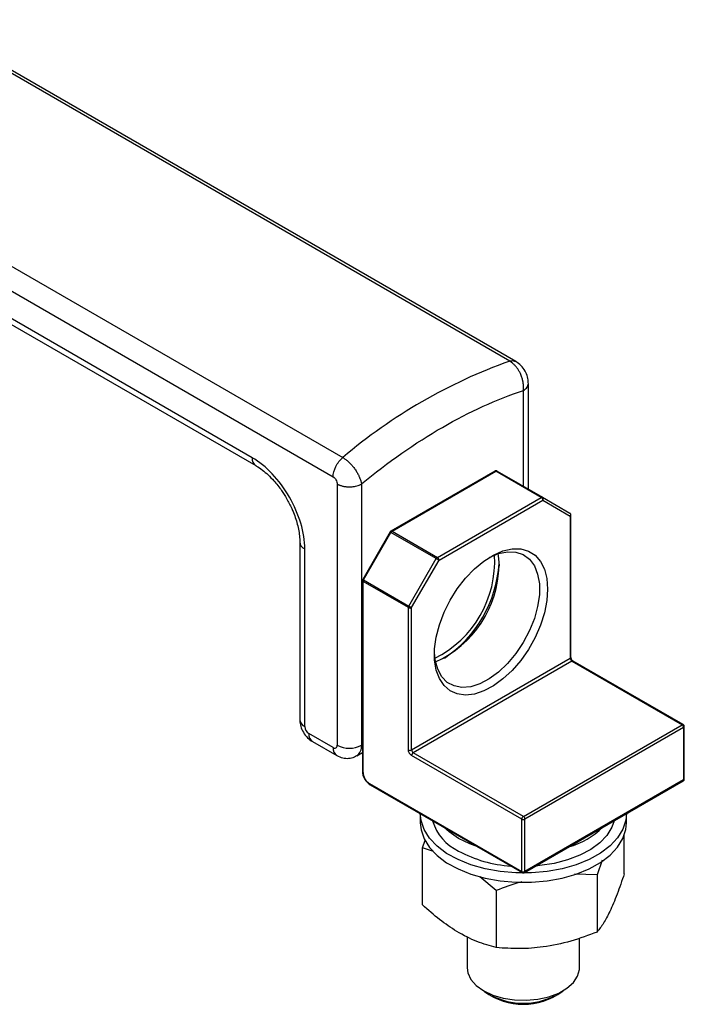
# Model space of a CAD drawing. Header units: millimetres. Extents: x 1370 to 1970, y 2215 to 2639.
# Tile 15 of 16: x 1847 to 1905, y 2498 to 2584. Entities that reach past the tile are written whole.
import ezdxf

# ---------------------------------------------------------------- set-up
doc = ezdxf.new("R2010")
doc.units = ezdxf.units.MM
doc.layers.add('1轮廓实线层', color=7, linetype='Continuous')

msp = doc.modelspace()

# ---------------------------------------------------------------- linework, layer by layer
at = {"layer": '1轮廓实线层', "linetype": 'Continuous', "lineweight": 25, "ltscale": 2}
for p, q in [((1890.12, 2554.02), (1816.85, 2596.318)), ((1889.589, 2554.045), (1817.776, 2595.502)), ((1797.8, 2588.03), (1874.167, 2543.944)), ((1803.196, 2587.086), (1875.009, 2545.629)), ((1867.096, 2545.611), (1805.224, 2581.329)), ((1805.532, 2580.644), (1867.407, 2544.924)), ((1891.224, 2542.867), (1891.224, 2552.103)), ((1890.784, 2543.121), (1890.784, 2551.487)), ((1888.292, 2544.444), (1879.217, 2539.205)), ((1879.317, 2539.195), (1888.392, 2544.434)), ((1892.352, 2542.148), (1888.392, 2544.434)), ((1888.492, 2544.444), (1892.452, 2542.158)), ((1874.521, 2543.323), (1874.521, 2520.503)), ((1876.642, 2543.323), (1876.642, 2520.503)), ((1883.277, 2536.909), (1892.352, 2542.148)), ((1883.418, 2536.664), (1892.493, 2541.903)), ((1892.452, 2542.158), (1894.844, 2540.776)), ((1892.493, 2541.903), (1894.885, 2540.522)), ((1894.882, 2540.748), (1894.843, 2540.773)), ((1894.885, 2540.522), (1894.885, 2528.096)), ((1894.944, 2528.178), (1894.944, 2540.603)), ((1879.144, 2539.131), (1876.752, 2534.988)), ((1876.825, 2534.946), (1879.217, 2539.089)), ((1883.177, 2536.803), (1879.217, 2539.089)), ((1879.317, 2539.195), (1883.277, 2536.909)), ((1871.253, 2538.263), (1871.253, 2522.748)), ((1871.692, 2522.136), (1871.692, 2537.65)), ((1880.785, 2532.66), (1883.177, 2536.803)), ((1881.026, 2532.521), (1883.418, 2536.664)), ((1876.725, 2534.888), (1876.725, 2518.217)), ((1876.784, 2518.135), (1876.784, 2534.807)), ((1880.743, 2532.521), (1876.784, 2534.807)), ((1876.825, 2534.946), (1880.785, 2532.66)), ((1880.743, 2520.095), (1880.743, 2532.521)), ((1881.026, 2520.095), (1881.026, 2532.521)), ((1881.026, 2520.095), (1894.885, 2528.096)), ((1895.027, 2527.851), (1881.168, 2519.85)), ((1895.027, 2527.851), (1904.644, 2522.3)), ((1904.744, 2522.31), (1895.127, 2527.861)), ((1890.784, 2514.299), (1904.644, 2522.3)), ((1904.785, 2522.055), (1890.926, 2514.054)), ((1904.785, 2522.055), (1904.785, 2517.482)), ((1904.844, 2517.564), (1904.844, 2522.136)), ((1874.167, 2520.299), (1872.046, 2521.524)), ((1872.357, 2520.837), (1874.478, 2519.612)), ((1876.228, 2519.588), (1876.725, 2519.875)), ((1876.642, 2520.503), (1876.725, 2520.551)), ((1890.784, 2514.299), (1881.168, 2519.85)), ((1890.643, 2514.054), (1881.026, 2519.605)), ((1890.884, 2509.39), (1904.744, 2517.39)), ((1904.785, 2517.482), (1890.926, 2509.481)), ((1877.349, 2517.155), (1890.643, 2509.481)), ((1877.391, 2517.064), (1890.684, 2509.39)), ((1881.784, 2514.528), (1881.784, 2513.72)), ((1890.643, 2509.481), (1890.643, 2514.054)), ((1890.926, 2509.481), (1890.926, 2514.054)), ((1899.784, 2513.72), (1899.784, 2514.528)), ((1881.973, 2511.54), (1882.214, 2512.23)), ((1899.596, 2509.285), (1899.596, 2512.661)), ((1882.936, 2511.243), (1881.973, 2511.54)), ((1881.973, 2506.559), (1881.973, 2511.54)), ((1897.68, 2510.466), (1897.235, 2509.179)), ((1888.423, 2507.816), (1886.981, 2509.023)), ((1897.235, 2509.179), (1895.261, 2509.249)), ((1897.235, 2509.179), (1897.235, 2504.198)), ((1888.423, 2507.816), (1888.423, 2502.836)), ((1885.884, 2503.798), (1885.884, 2501.063)), ((1895.684, 2501.063), (1895.684, 2503.664)), ((1887.319, 2499.063), (1887.955, 2498.696)), ((1893.613, 2498.696), (1894.25, 2499.063))]:
    msp.add_line(p, q, dxfattribs=at)
at = {"layer": '1轮廓实线层', "linetype": 'Continuous', "lineweight": 25, "ltscale": 2, "flags": 128}
for points in [[(1879.217, 2539.089), (1879.191, 2539.104), (1879.17, 2539.116), (1879.155, 2539.125), (1879.146, 2539.13), (1879.144, 2539.131)], [(1887.775, 2536.889), (1887.808, 2536.907), (1888.625, 2537.25), (1889.409, 2537.409), (1890.134, 2537.377), (1890.779, 2537.155), (1891.321, 2536.752), (1891.743, 2536.179), (1892.033, 2535.455), (1892.18, 2534.604), (1892.18, 2533.652), (1892.033, 2532.631), (1891.743, 2531.573), (1891.321, 2530.512), (1890.779, 2529.483), (1890.134, 2528.518), (1889.409, 2527.648), (1888.625, 2526.901), (1887.808, 2526.302), (1886.985, 2525.87), (1886.182, 2525.618), (1885.424, 2525.554), (1884.737, 2525.681), (1884.141, 2525.995), (1883.657, 2526.485), (1883.299, 2527.136), (1883.08, 2527.927), (1883.009, 2528.634)], [(1892.906, 2534.139), (1892.834, 2533.132), (1892.623, 2532.071), (1892.277, 2530.988), (1891.807, 2529.914), (1891.226, 2528.878), (1890.551, 2527.912), (1889.801, 2527.043), (1888.999, 2526.296), (1888.166, 2525.692), (1887.327, 2525.249), (1886.506, 2524.979), (1885.727, 2524.891), (1885.013, 2524.987), (1884.382, 2525.263), (1883.855, 2525.713), (1883.445, 2526.323), (1883.166, 2527.076), (1883.024, 2527.949), (1883.024, 2528.919), (1883.166, 2529.956), (1883.445, 2531.032), (1883.855, 2532.115), (1884.382, 2533.173), (1885.013, 2534.178), (1885.727, 2535.099), (1886.506, 2535.91), (1887.327, 2536.588), (1888.166, 2537.113), (1888.999, 2537.471), (1889.801, 2537.65), (1890.551, 2537.647), (1891.226, 2537.46), (1891.807, 2537.095), (1892.277, 2536.563), (1892.623, 2535.88), (1892.834, 2535.064), (1892.906, 2534.139)], [(1888.562, 2537.23), (1888.589, 2537.085), (1888.663, 2536.18)], [(1883.418, 2536.664), (1883.396, 2536.677), (1883.369, 2536.692), (1883.339, 2536.71), (1883.306, 2536.729), (1883.272, 2536.748), (1883.239, 2536.768), (1883.206, 2536.786), (1883.177, 2536.803)], [(1876.752, 2534.988), (1876.754, 2534.987), (1876.763, 2534.982), (1876.778, 2534.973), (1876.799, 2534.961), (1876.825, 2534.946)], [(1880.785, 2532.66), (1880.814, 2532.643), (1880.846, 2532.625), (1880.88, 2532.605), (1880.914, 2532.585), (1880.947, 2532.567), (1880.977, 2532.549), (1881.004, 2532.534), (1881.026, 2532.521)], [(1899.784, 2514.536), (1899.728, 2513.956), (1899.47, 2513.174), (1899.008, 2512.425), (1898.353, 2511.725), (1897.521, 2511.091), (1896.531, 2510.538), (1895.406, 2510.078), (1894.173, 2509.723), (1892.861, 2509.481), (1891.5, 2509.357), (1890.122, 2509.355), (1888.759, 2509.474), (1887.445, 2509.712), (1886.208, 2510.062), (1885.079, 2510.518), (1884.083, 2511.068), (1883.244, 2511.699), (1882.583, 2512.397), (1882.113, 2513.145), (1881.847, 2513.925), (1881.784, 2514.536)], [(1898.71, 2513.907), (1898.512, 2513.341), (1898.079, 2512.641), (1897.458, 2511.99), (1896.664, 2511.405), (1895.718, 2510.901), (1894.644, 2510.491), (1893.47, 2510.186), (1892.226, 2509.994), (1891.874, 2509.961)], [(1881.784, 2513.72), (1881.847, 2513.109), (1882.113, 2512.328), (1882.583, 2511.58), (1883.244, 2510.883), (1884.083, 2510.251), (1885.079, 2509.702), (1886.208, 2509.246), (1887.445, 2508.895), (1888.759, 2508.657), (1890.122, 2508.538), (1891.5, 2508.54), (1892.861, 2508.664), (1894.173, 2508.906), (1895.406, 2509.262), (1896.531, 2509.721), (1897.521, 2510.274), (1898.353, 2510.908), (1899.008, 2511.608), (1899.47, 2512.358), (1899.728, 2513.139), (1899.784, 2513.72)], [(1885.127, 2512.369), (1884.293, 2512.935), (1883.842, 2513.34)], [(1886.809, 2511.627), (1886.108, 2511.887), (1885.127, 2512.369)], [(1885.884, 2501.063), (1885.945, 2500.621), (1886.21, 2500.05), (1886.675, 2499.523), (1887.319, 2499.063), (1888.116, 2498.691), (1889.028, 2498.422), (1890.018, 2498.269), (1891.041, 2498.238), (1892.052, 2498.331), (1893.009, 2498.543), (1893.868, 2498.865), (1894.592, 2499.283), (1895.15, 2499.779), (1895.517, 2500.331), (1895.678, 2500.915), (1895.684, 2501.063)]]:
    msp.add_lwpolyline(points, dxfattribs=at)
at = {"layer": '1轮廓实线层', "linetype": 'Continuous', "lineweight": 25, "ltscale": 4}
for centre, radius, start, end in [((1905.358, 2509.894), 46.883, 109.65449, 130.34014), ((1867.83, 2545.53), 0.738, 173.67398, 235.28418), ((1888.334, 2544.352), 0.101, 54.38242, 114.30712), ((1888.463, 2544.317), 0.137, 97.09497, 121.23903), ((1888.456, 2544.377), 0.0757, 61.0153, 96.99354), ((1892.423, 2542.031), 0.137, 97.09495, 121.23903), ((1892.186, 2541.889), 0.307, 2.60548, 57.39452), ((1892.415, 2542.092), 0.0757, 61.0153, 96.99353), ((1892.343, 2542.009), 0.184, 324.81491, 53.64876), ((1894.735, 2540.628), 0.184, 324.81491, 53.64876), ((1894.846, 2540.612), 0.0984, 293.66008, 355.38382), ((1879.259, 2539.115), 0.0985, 53.68518, 115.1999), ((1879.504, 2538.924), 0.331, 136.7617, 150.13493), ((1879.441, 2538.985), 0.244, 120.69565, 137.11033), ((1871.988, 2538.326), 0.737, 184.4743, 246.35281), ((1878.827, 2536.551), 9.452, 296.56498, 3.4404), ((1879.205, 2536.4), 9.46, 294.36142, 358.66577), ((1883.464, 2536.639), 0.331, 136.76169, 150.13493), ((1883.401, 2536.699), 0.244, 120.69565, 137.11032), ((1883.111, 2536.65), 0.307, 2.60548, 57.39452), ((1877.947, 2537.059), 10.734, 303.64265, 356.36272), ((1876.825, 2534.898), 0.101, 185.98192, 245.60027), ((1877.027, 2534.804), 0.244, 162.88932, 179.30193), ((1877.111, 2534.78), 0.331, 149.86522, 163.23789), ((1880.987, 2532.518), 0.244, 162.89396, 179.30005), ((1880.885, 2532.794), 0.307, 242.61007, 297.3903), ((1881.071, 2532.494), 0.331, 149.86522, 163.23788), ((1894.844, 2528.188), 0.101, 294.37466, 354.3052), ((1895.193, 2528.11), 0.307, 182.60548, 237.39452), ((1895.085, 2527.769), 0.101, 65.69292, 125.61754), ((1872.004, 2522.823), 0.754, 185.69482, 245.62536), ((1872.46, 2522.171), 0.768, 182.6055, 237.39451), ((1904.702, 2522.218), 0.101, 65.69253, 125.61761), ((1904.478, 2522.041), 0.307, 2.60548, 57.39452), ((1904.644, 2522.136), 0.2, 0.00083, 60.00255), ((1904.743, 2522.146), 0.101, 294.37454, 354.30596), ((1872.759, 2521.433), 0.719, 172.74415, 235.94364), ((1874.918, 2520.225), 0.755, 174.37959, 234.30193), ((1874.305, 2520.468), 0.218, 230.79656, 9.21409), ((1875.581, 2522.55), 2.306, 242.60967, 297.39033), ((1875.639, 2520.405), 1.008, 305.95181, 5.59823), ((1880.885, 2520.368), 0.307, 242.60967, 297.39033), ((1881.333, 2520.109), 0.307, 182.60548, 237.39452), ((1881.333, 2519.591), 0.307, 122.60551, 177.39413), ((1876.825, 2518.227), 0.101, 185.69489, 245.62542), ((1904.644, 2517.564), 0.2, 299.99717, 0.00083), ((1904.687, 2517.471), 0.0986, 305.01333, 6.29885), ((1904.743, 2517.574), 0.101, 294.37454, 354.30596), ((1877.447, 2517.145), 0.0986, 173.70106, 234.98664), ((1886.917, 2515.105), 4.231, 196.4402, 244.97778), ((1890.95, 2514.04), 0.307, 122.60548, 177.39452), ((1890.778, 2514.309), 0.289, 241.95974, 271.14382), ((1890.619, 2514.04), 0.307, 2.60548, 57.39452), ((1890.79, 2514.309), 0.289, 268.85562, 298.04021), ((1892.679, 2518.657), 7.331, 286.48665, 313.50797), ((1890.408, 2521.069), 11.131, 241.67698, 266.3235), ((1890.741, 2509.47), 0.0985, 173.69146, 235.09162), ((1890.778, 2509.736), 0.289, 241.95983, 271.14353), ((1890.79, 2509.736), 0.289, 268.85562, 298.04021), ((1890.831, 2509.469), 0.0959, 304.05689, 7.25578), ((1890.784, 2503.524), 5.637, 233.07163, 306.92837), ((1890.784, 2503.909), 5.934, 242.30932, 297.69623)]:
    msp.add_arc(centre, radius, start, end, dxfattribs=at)
at = {"layer": '1轮廓实线层', "linetype": 'Continuous', "lineweight": 25, "ltscale": 2}
for points, knots in [([(1889.589, 2554.045), (1889.706, 2554.074), (1889.907, 2554.123), (1890.053, 2554.038), (1890.113, 2554.003)], [0, 0, 0, 0, 0.587529, 1, 1, 1, 1]), ([(1890.784, 2551.487), (1890.789, 2551.529), (1890.797, 2551.609), (1890.802, 2551.728), (1890.801, 2551.839), (1890.795, 2551.941), (1890.787, 2552.033), (1890.777, 2552.114), (1890.766, 2552.185), (1890.755, 2552.246), (1890.745, 2552.295), (1890.719, 2552.417), (1890.658, 2552.642), (1890.543, 2552.934), (1890.401, 2553.203), (1890.257, 2553.425), (1890.1, 2553.622), (1889.935, 2553.792), (1889.764, 2553.936), (1889.647, 2554.009), (1889.589, 2554.045)], [0, 0, 0, 0, 0.045331, 0.08705, 0.125154, 0.159645, 0.190521, 0.217782, 0.241429, 0.26146, 0.277877, 0.290677, 0.38263, 0.500673, 0.588587, 0.674621, 0.758776, 0.841056, 0.921462, 1, 1, 1, 1]), ([(1891.223, 2552.066), (1891.214, 2552.226), (1891.197, 2552.564), (1891.01, 2553.079), (1890.697, 2553.563), (1890.366, 2553.871), (1890.156, 2553.998), (1890.106, 2554.028)], [0, 0, 0, 0, 0.2038378, 0.4316007, 0.6850974, 0.9258044, 1, 1, 1, 1]), ([(1890.784, 2551.487), (1890.91, 2551.576), (1891.162, 2551.755), (1891.203, 2551.983), (1891.223, 2552.098)], [0, 0, 0, 0, 0.501345, 1, 1, 1, 1]), ([(1871.692, 2537.65), (1871.692, 2539.058), (1871.208, 2540.688), (1869.484, 2543.673), (1868.315, 2544.907), (1867.096, 2545.611)], [0, 0, 0, 0, 0.5, 0.5, 1, 1, 1, 1]), ([(1867.409, 2544.919), (1867.429, 2544.909), (1867.611, 2544.817), (1867.98, 2544.55), (1868.491, 2544.122), (1868.945, 2543.657), (1869.336, 2543.191), (1869.722, 2542.676), (1869.964, 2542.278), (1870.108, 2542.042)], [0, 0, 0, 0, 0.022734, 0.202834, 0.378221, 0.553166, 0.681412, 0.811323, 1, 1, 1, 1]), ([(1874.167, 2543.944), (1874.167, 2544.223), (1874.252, 2544.549), (1874.556, 2545.156), (1874.773, 2545.435), (1875.009, 2545.629)], [0, 0, 0, 0, 0.5, 0.5, 1, 1, 1, 1]), ([(1875.009, 2545.629), (1875.044, 2545.608), (1875.114, 2545.566), (1875.221, 2545.493), (1875.329, 2545.411), (1875.439, 2545.32), (1875.548, 2545.222), (1875.657, 2545.115), (1875.765, 2545), (1875.871, 2544.879), (1875.974, 2544.751), (1876.112, 2544.564), (1876.261, 2544.333), (1876.379, 2544.114), (1876.457, 2543.944), (1876.523, 2543.784), (1876.597, 2543.564), (1876.626, 2543.41), (1876.642, 2543.323)], [0, 0, 0, 0, 0.046873, 0.094423, 0.142649, 0.191552, 0.241134, 0.291395, 0.342336, 0.393957, 0.446258, 0.499241, 0.615472, 0.709559, 0.746169, 0.806795, 0.891416, 1, 1, 1, 1]), ([(1874.167, 2543.944), (1874.182, 2543.935), (1874.214, 2543.915), (1874.263, 2543.875), (1874.315, 2543.822), (1874.369, 2543.756), (1874.441, 2543.644), (1874.504, 2543.492), (1874.521, 2543.374), (1874.521, 2543.325), (1874.521, 2543.323)], [0, 0, 0, 0, 0.079661, 0.169281, 0.268829, 0.378262, 0.497522, 0.77308, 0.991787, 1, 1, 1, 1]), ([(1888.449, 2544.462), (1888.423, 2544.467), (1888.383, 2544.474), (1888.329, 2544.463), (1888.305, 2544.448), (1888.294, 2544.441)], [0, 0, 0, 0, 0.484831, 0.750547, 1, 1, 1, 1]), ([(1888.49, 2544.442), (1888.484, 2544.447), (1888.472, 2544.455), (1888.457, 2544.46), (1888.449, 2544.462)], [0, 0, 0, 0, 0.482387, 1, 1, 1, 1]), ([(1874.521, 2543.323), (1874.535, 2543.315), (1874.565, 2543.298), (1874.619, 2543.27), (1874.687, 2543.239), (1874.769, 2543.206), (1874.867, 2543.172), (1874.983, 2543.14), (1875.116, 2543.11), (1875.268, 2543.086), (1875.438, 2543.071), (1875.623, 2543.067), (1875.823, 2543.078), (1876.031, 2543.106), (1876.244, 2543.155), (1876.455, 2543.225), (1876.578, 2543.29), (1876.642, 2543.323)], [0, 0, 0, 0, 0.024439, 0.054915, 0.091428, 0.133977, 0.18256, 0.237177, 0.297827, 0.364508, 0.437218, 0.515956, 0.60072, 0.691509, 0.78832, 0.891151, 1, 1, 1, 1]), ([(1870.108, 2542.042), (1870.262, 2541.759), (1870.478, 2541.359), (1870.733, 2540.755), (1870.919, 2540.244), (1871.086, 2539.65), (1871.198, 2539.065), (1871.252, 2538.594), (1871.247, 2538.348), (1871.246, 2538.269)], [0, 0, 0, 0, 0.220283, 0.310063, 0.457207, 0.607168, 0.764675, 0.925045, 1, 1, 1, 1]), ([(1894.941, 2540.604), (1894.942, 2540.612), (1894.945, 2540.639), (1894.929, 2540.684), (1894.906, 2540.724), (1894.887, 2540.743), (1894.882, 2540.748)], [0, 0, 0, 0, 0.152135, 0.50021, 0.852478, 1, 1, 1, 1]), ([(1879.219, 2539.202), (1879.202, 2539.192), (1879.177, 2539.177), (1879.154, 2539.15), (1879.147, 2539.135), (1879.145, 2539.131)], [0, 0, 0, 0, 0.5422397, 0.8620219, 1, 1, 1, 1]), ([(1876.733, 2534.943), (1876.732, 2534.941), (1876.723, 2534.918), (1876.725, 2534.892), (1876.726, 2534.869)], [0, 0, 0, 0, 0.065535, 1, 1, 1, 1]), ([(1876.753, 2534.988), (1876.751, 2534.986), (1876.741, 2534.973), (1876.737, 2534.957), (1876.733, 2534.943)], [0, 0, 0, 0, 0.136872, 1, 1, 1, 1]), ([(1895.127, 2527.861), (1895.103, 2527.878), (1895.055, 2527.912), (1894.995, 2527.996), (1894.952, 2528.09), (1894.947, 2528.149), (1894.944, 2528.178)], [0, 0, 0, 0, 0.2499977, 0.4999969, 0.7499977, 1, 1, 1, 1]), ([(1871.253, 2522.748), (1871.264, 2522.591), (1871.288, 2522.254), (1871.483, 2521.74), (1871.807, 2521.259), (1872.132, 2520.972), (1872.325, 2520.856), (1872.357, 2520.837)], [0, 0, 0, 0, 0.2068472, 0.4418741, 0.7033614, 0.9516071, 1, 1, 1, 1]), ([(1881.026, 2519.605), (1880.991, 2519.63), (1880.936, 2519.669), (1880.87, 2519.747), (1880.825, 2519.815), (1880.788, 2519.889), (1880.753, 2519.985), (1880.747, 2520.052), (1880.743, 2520.095)], [0, 0, 0, 0, 0.239443, 0.36822, 0.499999, 0.628777, 0.760557, 1, 1, 1, 1]), ([(1874.478, 2519.612), (1874.653, 2519.53), (1874.983, 2519.374), (1875.523, 2519.35), (1875.95, 2519.424), (1876.156, 2519.566), (1876.218, 2519.61)], [0, 0, 0, 0, 0.3138849, 0.5933507, 0.8763192, 1, 1, 1, 1]), ([(1876.725, 2518.217), (1876.735, 2518.11), (1876.755, 2517.897), (1876.909, 2517.554), (1877.129, 2517.25), (1877.303, 2517.126), (1877.391, 2517.064)], [0, 0, 0, 0, 0.2499994, 0.4999992, 0.7499994, 1, 1, 1, 1]), ([(1876.784, 2518.135), (1876.791, 2518.049), (1876.803, 2517.915), (1876.873, 2517.722), (1876.946, 2517.576), (1877.036, 2517.44), (1877.168, 2517.282), (1877.278, 2517.205), (1877.349, 2517.155)], [0, 0, 0, 0, 0.239443, 0.369507, 0.5, 0.630064, 0.760557, 1, 1, 1, 1]), ([(1890.685, 2509.391), (1890.694, 2509.386), (1890.724, 2509.368), (1890.759, 2509.365), (1890.784, 2509.363)], [0, 0, 0, 0, 0.2877097, 1, 1, 1, 1]), ([(1890.784, 2509.363), (1890.81, 2509.365), (1890.845, 2509.369), (1890.876, 2509.386), (1890.884, 2509.39)], [0, 0, 0, 0, 0.735685, 1, 1, 1, 1]), ([(1899.596, 2509.285), (1899.391, 2508.677), (1898.976, 2507.448), (1898.363, 2506.003), (1897.776, 2504.919), (1897.416, 2504.44), (1897.235, 2504.198)], [0, 0, 0, 0, 0.264614, 0.534966, 0.765352, 1, 1, 1, 1]), ([(1890.651, 2508.578), (1890.59, 2508.564), (1889.831, 2508.387), (1889.097, 2508.089), (1888.423, 2507.816)], [0, 0, 0, 0, 0.081561, 1, 1, 1, 1]), ([(1888.423, 2502.836), (1887.863, 2502.992), (1886.732, 2503.309), (1885.055, 2504.154), (1883.452, 2505.26), (1882.469, 2506.124), (1881.973, 2506.559)], [0, 0, 0, 0, 0.264614, 0.534966, 0.765352, 1, 1, 1, 1]), ([(1897.235, 2504.198), (1896.47, 2503.914), (1894.924, 2503.338), (1892.633, 2502.861), (1890.443, 2502.703), (1889.101, 2502.791), (1888.423, 2502.836)], [0, 0, 0, 0, 0.264614, 0.534966, 0.765352, 1, 1, 1, 1])]:
    msp.add_open_spline(points, degree=3, knots=knots, dxfattribs=at)
msp.add_open_spline([(1876.642, 2543.323), (1881.304, 2547.161), (1886.123, 2549.943), (1890.784, 2551.487)], degree=3, dxfattribs=at)

doc.saveas('drawing.dxf')
